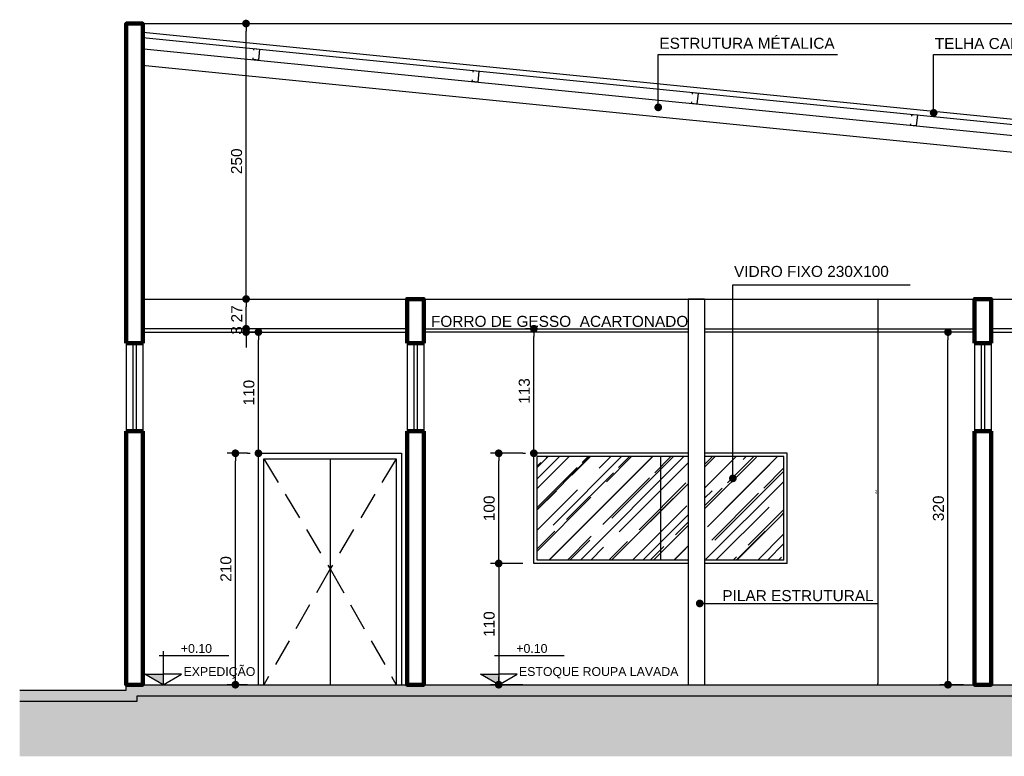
# Model space of a CAD drawing. Header units: metres. Extents: x -44 to 208, y -13 to 238.
# Tile 134 of 154: x 95.16 to 104.1, y 90.74 to 97.43. Entities that reach past the tile are written whole.
import ezdxf
from ezdxf.enums import TextEntityAlignment as Align

# ---------------------------------------------------------------- set-up
doc = ezdxf.new("R2010")
doc.units = ezdxf.units.M
doc.header["$MEASUREMENT"] = 0
doc.linetypes.add('HIDDEN', pattern=[0.375, 0.25, -0.125])
for name, color, linetype, lineweight in [('ALV-ALT', 7, 'Continuous', 90), ('HAC', 9, 'Continuous', 20), ('VIS-V03', 4, 'Continuous', 25)]:
    doc.layers.add(name, color=color, linetype=linetype, lineweight=lineweight)
for name, color, linetype in [('CTA-GER', 35, 'Continuous'), ('ESQ-POR', 3, 'Continuous'), ('HTC-PIS', 8, 'Continuous'), ('LAY-COR', 31, 'Continuous'), ('PIS-CTE', 201, 'Continuous'), ('PRJ-GER', 1, 'HIDDEN'), ('TXT-ESP', 40, 'Continuous'), ('VIS-V06', 9, 'Continuous')]:
    doc.layers.add(name, color=color, linetype=linetype)
doc.styles.add('ARIAL', font='arial.ttf')
doc.styles.add('Griffe', font='arial.ttf')
doc.styles.add('Texto Cota', font='arial.ttf')
doc.dimstyles.new('ARQ-1-10', dxfattribs={"dimscale": 0, "dimtxt": 0.015, "dimasz": 0.01, "dimexe": 0.0175, "dimexo": 0.015, "dimgap": 0.0075, "dimtad": 1, "dimdec": 0, "dimlfac": 100, "dimzin": 1, "dimdsep": 46, "dimtxsty": 'Texto Cota', "dimblk1": 'DOT', "dimblk2": 'DOT', "dimsah": 1, "dimcen": 0.2, "dimclrd": 161, "dimclre": 161, "dimclrt": 40, "dimaunit": 1, "dimadec": 0, "dimazin": 0, "dimtfac": 1.8, "dimtdec": 0, "dimtix": 1, "dimtmove": 2, "dimatfit": 1, "dimldrblk": 'DOT', "dimfxl": 1, "dimtolj": 1, "dimtzin": 4, "dimlwd": -1, "dimarcsym": 0})
doc.dimstyles.new('ARQ-1-50', dxfattribs={"dimscale": 0, "dimtxt": 0.1, "dimasz": 0.07, "dimexe": 0.075, "dimexo": 0.1, "dimgap": 0.035, "dimtad": 1, "dimdec": 0, "dimlfac": 100, "dimzin": 1, "dimdsep": 46, "dimtxsty": 'Texto Cota', "dimblk": 'DOT', "dimcen": 0.1, "dimclrd": 256, "dimclre": 256, "dimclrt": 15, "dimaunit": 1, "dimadec": 0, "dimazin": 0, "dimtfac": 1.8, "dimtdec": 0, "dimtix": 1, "dimtmove": 2, "dimatfit": 1, "dimldrblk": 'DOT', "dimfxl": 1, "dimtolj": 1, "dimtzin": 4, "dimlwd": -1, "dimarcsym": 0})

# ---------------------------------------------------------------- blocks, each defined once
blk = doc.blocks.new('_DOT')
at = {"color": 0, "linetype": 'ByBlock'}
blk.add_line((-0.5, 0), (-1, 0), dxfattribs=at)
at = {"color": 0, "linetype": 'ByBlock', "const_width": 0.5}
blk.add_lwpolyline([(-0.25, 0, 1), (0.25, 0, 1)], format="xyb", close=True, dxfattribs=at)
blk = doc.blocks.new('Nivel corte-2')
for p, q in [((0, 0.2526), (0, 0.08)), ((-0.0319, 0.2207), (0.4962, 0.2207)), ((-0.1386, 0.08), (0, 0.08)), ((0, 0), (-0.1386, 0.08)), ((0, 0), (0.1386, 0.08)), ((0.1386, 0.08), (0, 0.08)), ((0, 0.08), (0, 0))]:
    blk.add_line(p, q)
for points in [[(-0.1386, 0.08), (0, 0.08), (0, 0)], [(-0.1386, 0.08), (0, 0.08), (0, 0), (-0.1386, 0.08)], [(-0.1386, 0.08), (0, 0.08), (0, 0), (-0.1386, 0.08)]]:
    blk.add_solid(points)
at = {"style": 'Griffe'}
blk.add_attdef('NIVEL', text='', height=0.1, dxfattribs=at).set_placement((0.2322, 0.2207), align=Align.BOTTOM_CENTER)
blk.add_attdef('AMBIENTE', text='', height=0.12, dxfattribs=at).set_placement((0.1644, 0.0803), align=Align.MIDDLE_LEFT)
blk = doc.blocks.new('*D4111')
at = {"layer": 'CTA-GER', "lineweight": -2, "transparency": 16777216}
for p, q in [((97.2256, 93.4933), (97.0418, 93.4933)), ((97.2256, 91.3933), (97.0418, 91.3933))]:
    blk.add_line(p, q, dxfattribs=at)
at = {"layer": 'CTA-GER', "transparency": 16777216}
blk.add_line((97.1168, 91.4633), (97.1168, 93.4233), dxfattribs=at)
at = {"layer": 'Defpoints', "color": 0, "transparency": 16777216}
for p in [(97.1168, 93.4933), (97.3256, 93.4933), (97.3256, 91.3933)]:
    blk.add_point(p, dxfattribs=at)
at = {"layer": 'CTA-GER', "transparency": 16777216, "xscale": 0.07, "yscale": 0.07, "zscale": 0.07}
for p, rotation in [((97.1168, 93.4933), 90), ((97.1168, 91.3933), 270)]:
    blk.add_blockref('_DOT', p, dxfattribs=dict(at, rotation=rotation))
at = {"layer": 'CTA-GER', "color": 15, "transparency": 16777216, "insert": (97.0308, 92.4433), "char_height": 0.1, "attachment_point": 5, "rotation": 90, "style": 'Texto Cota'}
blk.add_mtext('\\A1;210', dxfattribs=at)
blk = doc.blocks.new('*D4112')
at = {"layer": 'CTA-GER', "lineweight": -2, "transparency": 16777216}
for p, q in [((97.3225, 94.5933), (97.2506, 94.5933)), ((97.2256, 93.4933), (97.2506, 93.4933))]:
    blk.add_line(p, q, dxfattribs=at)
at = {"layer": 'CTA-GER', "transparency": 16777216}
blk.add_line((97.3256, 93.5633), (97.3256, 94.5233), dxfattribs=at)
at = {"layer": 'Defpoints', "color": 0, "transparency": 16777216}
for p in [(97.3256, 94.5933), (97.4225, 94.5933), (97.3256, 93.4933)]:
    blk.add_point(p, dxfattribs=at)
at = {"layer": 'CTA-GER', "transparency": 16777216, "xscale": 0.07, "yscale": 0.07, "zscale": 0.07}
for p, rotation in [((97.3256, 94.5933), 90), ((97.3256, 93.4933), 270)]:
    blk.add_blockref('_DOT', p, dxfattribs=dict(at, rotation=rotation))
at = {"layer": 'CTA-GER', "color": 15, "transparency": 16777216, "insert": (97.2395, 94.0433), "char_height": 0.1, "attachment_point": 5, "rotation": 90, "style": 'Texto Cota'}
blk.add_mtext('\\A1;110', dxfattribs=at)
blk = doc.blocks.new('*D4113')
at = {"layer": 'CTA-GER', "transparency": 16777216}
for p, q in [((97.2137, 94.6933), (97.2137, 94.7633)), ((97.2137, 94.5933), (97.2137, 94.6233)), ((97.2137, 94.5233), (97.2137, 94.4533))]:
    blk.add_line(p, q, dxfattribs=at)
at = {"layer": 'CTA-GER', "lineweight": -2, "transparency": 16777216}
for p, q in [((97.1137, 94.6233), (97.1387, 94.6233)), ((97.1137, 94.5933), (97.1387, 94.5933))]:
    blk.add_line(p, q, dxfattribs=at)
at = {"layer": 'Defpoints', "color": 0, "transparency": 16777216}
for p in [(97.2137, 94.6233), (97.2137, 94.6233), (97.2137, 94.5933)]:
    blk.add_point(p, dxfattribs=at)
at = {"layer": 'CTA-GER', "transparency": 16777216, "xscale": 0.07, "yscale": 0.07, "zscale": 0.07}
for p, rotation in [((97.2137, 94.6233), 270), ((97.2137, 94.5933), 90)]:
    blk.add_blockref('_DOT', p, dxfattribs=dict(at, rotation=rotation))
at = {"layer": 'CTA-GER', "color": 15, "transparency": 16777216, "insert": (97.1276, 94.6083), "char_height": 0.1, "attachment_point": 5, "rotation": 90, "style": 'Texto Cota'}
blk.add_mtext('\\A1;3', dxfattribs=at)
blk = doc.blocks.new('*D4114')
at = {"layer": 'CTA-GER', "lineweight": -2, "transparency": 16777216}
for p, q in [((97.1137, 94.8933), (97.1387, 94.8933)), ((97.1137, 94.6233), (97.1387, 94.6233))]:
    blk.add_line(p, q, dxfattribs=at)
at = {"layer": 'CTA-GER', "transparency": 16777216}
blk.add_line((97.2137, 94.6933), (97.2137, 94.8233), dxfattribs=at)
at = {"layer": 'Defpoints', "color": 0, "transparency": 16777216}
for p in [(97.2137, 94.8933), (97.2137, 94.8933), (97.2137, 94.6233)]:
    blk.add_point(p, dxfattribs=at)
at = {"layer": 'CTA-GER', "transparency": 16777216, "xscale": 0.07, "yscale": 0.07, "zscale": 0.07}
for p, rotation in [((97.2137, 94.8933), 90), ((97.2137, 94.6233), 270)]:
    blk.add_blockref('_DOT', p, dxfattribs=dict(at, rotation=rotation))
at = {"layer": 'CTA-GER', "color": 15, "transparency": 16777216, "insert": (97.1285, 94.7583), "char_height": 0.1, "attachment_point": 5, "rotation": 90, "style": 'Texto Cota'}
blk.add_mtext('\\A1;27', dxfattribs=at)
blk = doc.blocks.new('*D4115')
at = {"layer": 'CTA-GER', "lineweight": -2, "transparency": 16777216}
for p, q in [((97.1137, 97.3933), (97.1387, 97.3933)), ((97.1137, 94.8933), (97.1387, 94.8933))]:
    blk.add_line(p, q, dxfattribs=at)
at = {"layer": 'CTA-GER', "transparency": 16777216}
blk.add_line((97.2137, 94.9633), (97.2137, 97.3233), dxfattribs=at)
at = {"layer": 'Defpoints', "color": 0, "transparency": 16777216}
for p in [(97.2137, 97.3933), (97.2137, 97.3933), (97.2137, 94.8933)]:
    blk.add_point(p, dxfattribs=at)
at = {"layer": 'CTA-GER', "transparency": 16777216, "xscale": 0.07, "yscale": 0.07, "zscale": 0.07}
for p, rotation in [((97.2137, 97.3933), 90), ((97.2137, 94.8933), 270)]:
    blk.add_blockref('_DOT', p, dxfattribs=dict(at, rotation=rotation))
at = {"layer": 'CTA-GER', "color": 15, "transparency": 16777216, "insert": (97.1276, 96.1433), "char_height": 0.1, "attachment_point": 5, "rotation": 90, "style": 'Texto Cota'}
blk.add_mtext('\\A1;250', dxfattribs=at)
blk = doc.blocks.new('*D4116')
at = {"layer": 'CTA-GER', "lineweight": -2, "transparency": 16777216}
for p, q in [((99.7256, 92.4933), (99.4317, 92.4933)), ((99.7256, 91.3933), (99.4317, 91.3933))]:
    blk.add_line(p, q, dxfattribs=at)
at = {"layer": 'CTA-GER', "transparency": 16777216}
blk.add_line((99.5067, 92.4233), (99.5067, 91.4633), dxfattribs=at)
at = {"layer": 'Defpoints', "color": 0, "transparency": 16777216}
for p in [(99.8256, 92.4933), (99.5067, 91.3933), (99.8256, 91.3933)]:
    blk.add_point(p, dxfattribs=at)
at = {"layer": 'CTA-GER', "transparency": 16777216, "xscale": 0.07, "yscale": 0.07, "zscale": 0.07}
for p, rotation in [((99.5067, 92.4933), 90), ((99.5067, 91.3933), 270)]:
    blk.add_blockref('_DOT', p, dxfattribs=dict(at, rotation=rotation))
at = {"layer": 'CTA-GER', "color": 15, "transparency": 16777216, "insert": (99.4206, 91.9433), "char_height": 0.1, "attachment_point": 5, "rotation": 90, "style": 'Texto Cota'}
blk.add_mtext('\\A1;110', dxfattribs=at)
blk = doc.blocks.new('*D4117')
at = {"layer": 'CTA-GER', "lineweight": -2, "transparency": 16777216}
for p, q in [((99.7256, 93.4933), (99.4317, 93.4933)), ((99.7256, 92.4933), (99.4317, 92.4933))]:
    blk.add_line(p, q, dxfattribs=at)
at = {"layer": 'CTA-GER', "transparency": 16777216}
blk.add_line((99.5067, 92.5633), (99.5067, 93.4233), dxfattribs=at)
at = {"layer": 'Defpoints', "color": 0, "transparency": 16777216}
for p in [(99.5067, 93.4933), (99.8256, 93.4933), (99.8256, 92.4933)]:
    blk.add_point(p, dxfattribs=at)
at = {"layer": 'CTA-GER', "transparency": 16777216, "xscale": 0.07, "yscale": 0.07, "zscale": 0.07}
for p, rotation in [((99.5067, 93.4933), 90), ((99.5067, 92.4933), 270)]:
    blk.add_blockref('_DOT', p, dxfattribs=dict(at, rotation=rotation))
at = {"layer": 'CTA-GER', "color": 15, "transparency": 16777216, "insert": (99.4206, 92.9933), "char_height": 0.1, "attachment_point": 5, "rotation": 90, "style": 'Texto Cota'}
blk.add_mtext('\\A1;100', dxfattribs=at)
blk = doc.blocks.new('*D4118')
at = {"layer": 'CTA-GER', "lineweight": -2, "transparency": 16777216}
for p, q in [((99.8224, 94.6233), (99.7506, 94.6233)), ((99.7256, 93.4933), (99.7506, 93.4933))]:
    blk.add_line(p, q, dxfattribs=at)
at = {"layer": 'CTA-GER', "transparency": 16777216}
blk.add_line((99.8256, 93.5633), (99.8256, 94.5533), dxfattribs=at)
at = {"layer": 'Defpoints', "color": 0, "transparency": 16777216}
for p in [(99.8256, 94.6233), (99.9224, 94.6233), (99.8256, 93.4933)]:
    blk.add_point(p, dxfattribs=at)
at = {"layer": 'CTA-GER', "transparency": 16777216, "xscale": 0.07, "yscale": 0.07, "zscale": 0.07}
for p, rotation in [((99.8256, 94.6233), 90), ((99.8256, 93.4933), 270)]:
    blk.add_blockref('_DOT', p, dxfattribs=dict(at, rotation=rotation))
at = {"layer": 'CTA-GER', "color": 15, "transparency": 16777216, "insert": (99.7395, 94.0583), "char_height": 0.1, "attachment_point": 5, "rotation": 90, "style": 'Texto Cota'}
blk.add_mtext('\\A1;113', dxfattribs=at)
blk = doc.blocks.new('*D4128')
at = {"layer": 'CTA-GER', "lineweight": -2, "transparency": 16777216}
for p, q in [((103.7255, 94.5933), (103.5097, 94.5933)), ((103.7255, 91.3933), (103.5097, 91.3933))]:
    blk.add_line(p, q, dxfattribs=at)
at = {"layer": 'CTA-GER', "transparency": 16777216}
blk.add_line((103.5847, 91.4633), (103.5847, 94.5233), dxfattribs=at)
at = {"layer": 'Defpoints', "color": 0, "transparency": 16777216}
for p in [(103.5847, 94.5933), (103.8255, 94.5933), (103.8255, 91.3933)]:
    blk.add_point(p, dxfattribs=at)
at = {"layer": 'CTA-GER', "transparency": 16777216, "xscale": 0.07, "yscale": 0.07, "zscale": 0.07}
for p, rotation in [((103.5847, 94.5933), 90), ((103.5847, 91.3933), 270)]:
    blk.add_blockref('_DOT', p, dxfattribs=dict(at, rotation=rotation))
at = {"layer": 'CTA-GER', "color": 15, "transparency": 16777216, "insert": (103.4986, 92.9933), "char_height": 0.1, "attachment_point": 5, "rotation": 90, "style": 'Texto Cota'}
blk.add_mtext('\\A1;320', dxfattribs=at)
blk = doc.blocks.new('*D4129')
at = {"layer": 'Defpoints', "color": 161, "lineweight": -2, "transparency": 16777216}
for p, q in [((102.896, 94.8933), (102.965, 94.8933)), ((102.896, 91.3933), (102.965, 91.3933))]:
    blk.add_line(p, q, dxfattribs=at)
at = {"layer": 'Defpoints', "color": 161, "transparency": 16777216}
blk.add_line((102.9475, 94.8833), (102.9475, 91.4033), dxfattribs=at)
at = {"layer": 'Defpoints', "color": 0, "transparency": 16777216}
for p in [(102.881, 94.8933), (102.881, 91.3933), (102.9475, 91.3933)]:
    blk.add_point(p, dxfattribs=at)
at = {"layer": 'Defpoints', "color": 161, "transparency": 16777216, "xscale": 0.01, "yscale": 0.01, "zscale": 0.01}
for p, rotation in [((102.9475, 94.8933), 90), ((102.9475, 91.3933), 270)]:
    blk.add_blockref('_DOT', p, dxfattribs=dict(at, rotation=rotation))
at = {"layer": 'Defpoints', "color": 40, "transparency": 16777216, "insert": (102.9324, 93.1433), "char_height": 0.015, "attachment_point": 5, "rotation": 90, "style": 'Texto Cota'}
blk.add_mtext('\\A1;350', dxfattribs=at)

msp = doc.modelspace()

# ---------------------------------------------------------------- hatches: boundary and pattern name
at = {"layer": 'HAC'}
h = msp.add_hatch(dxfattribs=at)
h.set_pattern_fill('AR-RROOF', color=256, scale=0.2, angle=45)
h.set_pattern_definition([(45, (-0.09687, -16.87302), (0.16970563, 0.45254834), [3, -0.4, 1, -0.2]), (45, (0.02051, -16.61421), (-0.32951176, 0.04666905), [0.6, -0.066, 1.2, -0.15]), (45, (-0.14636, -16.6821), (0.64063874, 0.83014336), [1.6, -0.28, 0.8, -0.2])])
h.paths.add_polyline_path([(100.9756, 93.4633), (99.8556, 93.4633), (99.8556, 92.5233), (100.9756, 92.5233)])
h.paths.add_polyline_path([(102.0956, 93.4633), (101.3756, 93.4633), (101.3756, 92.5233), (102.0956, 92.5233)])
h.paths.add_polyline_path([(101.2256, 93.4633), (100.9756, 93.4633), (100.9756, 92.5233), (101.2256, 92.5233)])
at = {"layer": 'HTC-PIS'}
h = msp.add_hatch(color=256, dxfattribs=at)
h.dxf.hatch_style = 1
h.paths.add_polyline_path([(118.0737, 91.2433), (118.0737, 91.3433), (115.2755, 91.3433), (115.2755, 91.3933), (96.1256, 91.3933), (96.1256, 91.3433), (95.1587, 91.3433), (95.1587, 91.2433), (96.2256, 91.2433), (96.2256, 91.2933), (115.1755, 91.2933), (115.1755, 91.2433)])
h.paths.add_polyline_path([(118.7237, 91.3433), (118.7237, 91.2433), (124.1295, 91.2433), (124.1295, 91.3433)])
h = msp.add_hatch(dxfattribs=at)
h.set_pattern_fill('EARTH', color=256, angle=45)
h.set_pattern_definition([(45, (-0.09687, -16.87302), (3e-17, 0.3535534), [0.25, -0.25]), (45, (-0.16316, -16.80672), (3e-17, 0.3535534), [0.25, -0.25]), (45, (-0.22945, -16.74043), (3e-17, 0.3535534), [0.25, -0.25]), (135, (-0.22945, -16.69624), (-0.3535534, 6e-17), [0.25, -0.25]), (135, (-0.16316, -16.62995), (-0.3535534, 6e-17), [0.25, -0.25]), (135, (-0.09687, -16.56366), (-0.3535534, 6e-17), [0.25, -0.25])])
h.paths.add_polyline_path([(124.1295, 91.2433), (118.7237, 91.2433), (118.7237, 90.8433), (118.0737, 90.8433), (118.0737, 91.2433), (115.1755, 91.2433), (115.1755, 91.2933), (96.2256, 91.2933), (96.2256, 91.2433), (95.1587, 91.2433), (95.1587, 90.7433), (124.1295, 90.7433)])

# ---------------------------------------------------------------- linework, layer by layer
at = {"layer": 'ALV-ALT'}
for p, q in [((96.2756, 94.4933), (96.1256, 94.4933)), ((98.8256, 94.4933), (98.6756, 94.4933)), ((103.8255, 94.4933), (103.9755, 94.4933)), ((96.2756, 93.6933), (96.1256, 93.6933)), ((98.8256, 93.6933), (98.6756, 93.6933)), ((103.8255, 93.6933), (103.9755, 93.6933))]:
    msp.add_line(p, q, dxfattribs=at)
for points in [[(96.1256, 94.4933), (96.1256, 97.3933), (96.2756, 97.3933), (96.2756, 94.4933)], [(98.6756, 94.4933), (98.6756, 94.8933), (98.8256, 94.8933), (98.8256, 94.4933)], [(103.8255, 94.4933), (103.8255, 94.8933), (103.9755, 94.8933), (103.9755, 94.4933)], [(96.2756, 93.6933), (96.2756, 91.3933), (96.1256, 91.3933), (96.1256, 93.6933)], [(98.8256, 93.6933), (98.8256, 91.3933), (98.6756, 91.3933), (98.6756, 93.6933)], [(103.9755, 93.6933), (103.9755, 91.3933), (103.8255, 91.3933), (103.8255, 93.6933)]]:
    msp.add_lwpolyline(points, dxfattribs=at)
at = {"layer": 'ESQ-POR'}
for p, q in [((96.2756, 97.2668), (105.3365, 96.3607)), ((96.2806, 97.3166), (105.3365, 96.411))]:
    msp.add_line(p, q, dxfattribs=at)
at = {"layer": 'ESQ-POR', "color": 3, "linetype": 'Continuous', "lineweight": -3}
for p, q in [((96.1856, 94.4933), (96.1856, 93.6933)), ((96.2156, 94.4933), (96.2156, 93.6933)), ((98.7356, 94.4933), (98.7356, 93.6933)), ((98.7656, 94.4933), (98.7656, 93.6933)), ((103.8855, 94.4933), (103.8855, 93.6933)), ((103.9155, 94.4933), (103.9155, 93.6933))]:
    msp.add_line(p, q, dxfattribs=at)
at = {"layer": 'LAY-COR'}
for p, q in [((96.2855, 97.1653), (105.5355, 96.2403)), ((96.2706, 97.0161), (105.5355, 96.0896)), ((97.3256, 91.3933), (97.3256, 93.4933)), ((97.3256, 93.4933), (98.6256, 93.4933)), ((98.6256, 93.4933), (98.6256, 91.3933)), ((101.2256, 93.4933), (99.8256, 93.4933)), ((99.8256, 92.4933), (99.8256, 93.4933)), ((102.1256, 93.4933), (101.3756, 93.4933)), ((102.1256, 92.4933), (102.1256, 93.4933)), ((97.3756, 91.3933), (97.3756, 93.4433)), ((97.3756, 93.4433), (98.5756, 93.4433)), ((97.9756, 93.4433), (97.9756, 91.3933)), ((98.5756, 93.4433), (98.5756, 91.3933)), ((101.2256, 93.4633), (99.8556, 93.4633)), ((99.8556, 92.5233), (99.8556, 93.4633)), ((100.9756, 93.4633), (100.9756, 92.5233)), ((102.0956, 93.4633), (101.3756, 93.4633)), ((102.0956, 92.5233), (102.0956, 93.4633)), ((101.2256, 92.5233), (99.8556, 92.5233)), ((102.0956, 92.5233), (101.3756, 92.5233)), ((101.2256, 92.4933), (99.8256, 92.4933)), ((102.1256, 92.4933), (101.3756, 92.4933))]:
    msp.add_line(p, q, dxfattribs=at)
for points in [[(96.2756, 94.5933), (98.6756, 94.5933), (98.6756, 94.6233), (96.2756, 94.6233)], [(103.9755, 94.5933), (115.1256, 94.5933), (115.1256, 94.6233), (103.9755, 94.6233)]]:
    msp.add_lwpolyline(points, close=True, dxfattribs=at)
for points in [[(101.2256, 94.5933), (98.8256, 94.5933), (98.8256, 94.6233), (101.2256, 94.6233)], [(101.3756, 94.6233), (103.8255, 94.6233), (103.8255, 94.5933), (101.3756, 94.5933)]]:
    msp.add_lwpolyline(points, dxfattribs=at)
at = {"layer": 'PIS-CTE'}
for points in [[(95.1587, 91.3433), (96.1256, 91.3433), (96.1256, 91.3933), (115.2755, 91.3933)], [(99.5067, 91.3933), (115.2755, 91.3933), (115.2755, 91.3433), (118.0737, 91.3433)], [(95.1587, 91.2433), (96.2256, 91.2433), (96.2256, 91.2933), (115.1755, 91.2933), (115.1755, 91.2433), (118.0737, 91.2433)]]:
    msp.add_lwpolyline(points, dxfattribs=at)
at = {"layer": 'PRJ-GER'}
for p, q in [((97.3756, 93.4433), (97.9756, 92.4433)), ((98.5756, 93.4433), (97.9756, 92.4433)), ((97.9756, 92.4433), (97.3756, 91.3933)), ((97.9756, 92.4433), (98.5756, 91.3933))]:
    msp.add_line(p, q, dxfattribs=at)
at = {"layer": 'VIS-V03'}
for p, q in [((101.2256, 94.8933), (101.2256, 91.3933)), ((101.3756, 94.8933), (101.2256, 94.8933)), ((101.3756, 94.8933), (101.3756, 91.3933)), ((101.2256, 91.3933), (101.3756, 91.3933))]:
    msp.add_line(p, q, dxfattribs=at)
for points in [[(97.2852, 97.1508), (97.2867, 97.1657), (97.3364, 97.1607), (97.3265, 97.0612), (97.2767, 97.0662), (97.2782, 97.0811)], [(99.2753, 96.9518), (99.2768, 96.9667), (99.3265, 96.9617), (99.3166, 96.8622), (99.2668, 96.8672), (99.2683, 96.8821)], [(101.2653, 96.7528), (101.2668, 96.7677), (101.3166, 96.7627), (101.3066, 96.6632), (101.2569, 96.6682), (101.2584, 96.6831)], [(103.2554, 96.5538), (103.2569, 96.5687), (103.3067, 96.5637), (103.2967, 96.4642), (103.2469, 96.4692), (103.2484, 96.4841)]]:
    msp.add_lwpolyline(points, dxfattribs=at)
at = {"layer": 'VIS-V06'}
for p, q in [((96.2756, 97.3933), (115.1256, 97.3933)), ((96.2756, 94.8933), (112.2063, 94.8933)), ((96.1256, 94.4933), (96.1256, 93.6933)), ((96.2756, 94.4933), (96.2756, 93.6933)), ((98.6756, 94.4933), (98.6756, 93.6933)), ((98.8256, 94.4933), (98.8256, 93.6933)), ((103.8255, 94.4933), (103.8255, 93.6933)), ((103.9755, 94.4933), (103.9755, 93.6933))]:
    msp.add_line(p, q, dxfattribs=at)

# ---------------------------------------------------------------- block references
at = {"layer": 'TXT-ESP'}
ref = msp.add_blockref('Nivel corte-2', (96.4617, 91.3933), dxfattribs=dict(at, xscale=1.2, yscale=1.2, zscale=1.2))
ref.add_attrib('NIVEL', '+0.10', dxfattribs={"layer": '0', "height": 0.08, "style": 'Griffe'}).set_placement((96.763, 91.6581), align=Align.BOTTOM_CENTER)
ref.add_attrib('AMBIENTE', 'EXPEDIÇÃO', dxfattribs={"layer": '0', "height": 0.08, "style": 'Griffe'}).set_placement((96.6459, 91.5123), align=Align.MIDDLE_LEFT)
ref = msp.add_blockref('Nivel corte-2', (99.5067, 91.3933), dxfattribs=dict(at, xscale=1.2, yscale=1.2, zscale=1.2))
ref.add_attrib('NIVEL', '+0.10', dxfattribs={"layer": '0', "height": 0.08, "style": 'Griffe'}).set_placement((99.808, 91.6581), align=Align.BOTTOM_CENTER)
ref.add_attrib('AMBIENTE', 'ESTOQUE ROUPA LAVADA ', dxfattribs={"layer": '0', "height": 0.08, "style": 'Griffe'}).set_placement((99.6908, 91.5123), align=Align.MIDDLE_LEFT)

# ---------------------------------------------------------------- texts
at = {"layer": 'TXT-ESP', "char_height": 0.1, "attachment_point": 1, "style": 'ARIAL'}
for s, insert, width in [('ESTRUTURA MÉTALICA ', (100.9651, 97.2643), 2.974864), ('TELHA CANAL EXISTENTE', (103.4651, 97.2621), 2.974864), ('VIDRO FIXO 230X100 ', (101.6425, 95.1938), 2.974864), ('FORRO DE GESSO  ACARTONADO', (98.8916, 94.7404), 4.137625), ('PILAR ESTRUTURAL', (101.5364, 92.2514), 2.974864)]:
    msp.add_mtext(s, dxfattribs=dict(at, insert=insert, width=width))

# ---------------------------------------------------------------- dimensions: what is measured, and where the dimension line sits
at = {"layer": 'CTA-GER'}
for base, p1, p2, picture, middle in [((97.2137, 97.3933), (97.2137, 94.8933), (97.2137, 97.3933), '*D4115', (97.1276, 96.1433)), ((97.2137, 94.8933), (97.2137, 94.6233), (97.2137, 94.8933), '*D4114', (97.1285, 94.7583)), ((97.2137, 94.6233), (97.2137, 94.5933), (97.2137, 94.6233), '*D4113', (97.1276, 94.6083)), ((99.8256, 94.6233), (99.8256, 93.4933), (99.9224, 94.6233), '*D4118', (99.7395, 94.0583)), ((97.3256, 94.5933), (97.3256, 93.4933), (97.4225, 94.5933), '*D4112', (97.2395, 94.0433)), ((103.5847, 94.5933), (103.8255, 91.3933), (103.8255, 94.5933), '*D4128', (103.4986, 92.9933)), ((97.1168, 93.4933), (97.3256, 91.3933), (97.3256, 93.4933), '*D4111', (97.0308, 92.4433)), ((99.5067, 93.4933), (99.8256, 92.4933), (99.8256, 93.4933), '*D4117', (99.4206, 92.9933)), ((99.5067, 91.3933), (99.8256, 92.4933), (99.8256, 91.3933), '*D4116', (99.4206, 91.9433))]:
    dim = msp.add_linear_dim(base=base, p1=p1, p2=p2, angle=90, dimstyle='ARQ-1-50', override={"dimscale": 1}, dxfattribs=at)
    dim.commit()
    dim.dimension.update_dxf_attribs({"geometry": picture, "text_midpoint": middle})
at = {"layer": 'Defpoints'}
dim = msp.add_linear_dim(base=(102.9475, 91.3933), p1=(102.881, 94.8933), p2=(102.881, 91.3933), angle=90, dimstyle='ARQ-1-10', override={"dimscale": 1, "dimarcsym": 1}, dxfattribs=at)
dim.commit()
dim.dimension.update_dxf_attribs({"geometry": '*D4129', "text_midpoint": (102.9324, 93.1433)})

# ---------------------------------------------------------------- leaders
at = {"layer": 'CTA-GER'}
for points in [[(100.9548, 96.6329), (100.9548, 97.1136), (102.5817, 97.1136)], [(103.4548, 96.5829), (103.4548, 97.1136), (105.2838, 97.1136)], [(101.6323, 93.2658), (101.6322, 95.0214), (103.2426, 95.0214)], [(101.3318, 92.1306), (101.4869, 92.1306), (102.9475, 92.1306)]]:
    msp.add_leader(points, dimstyle='ARQ-1-50', override={"dimscale": 1}, dxfattribs=at)

doc.saveas('drawing.dxf')
